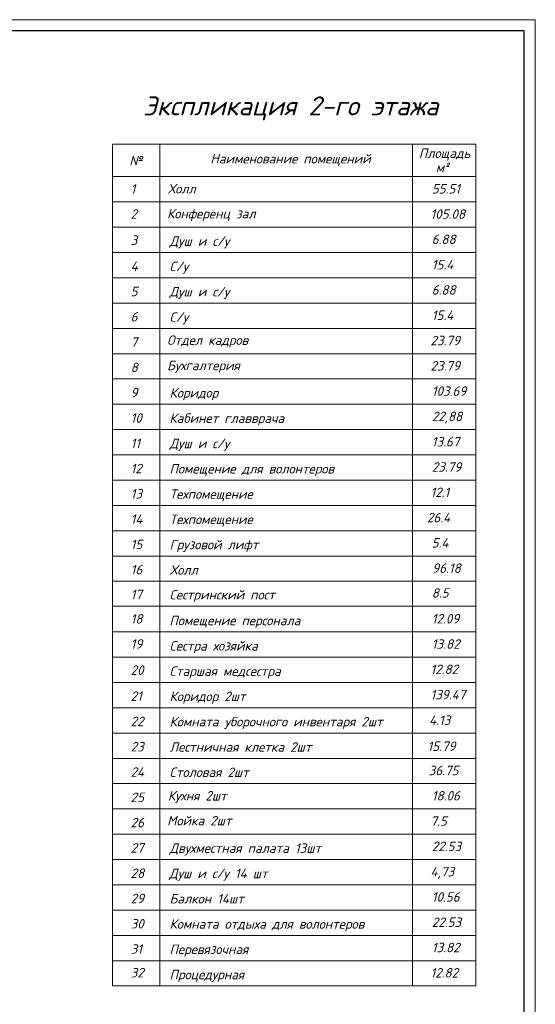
# Model space of a CAD drawing. Header units: millimetres. Extents: x 42471 to 951304, y -405702 to -322821.
# Tile 20 of 37: x 345709 to 368978, y -367384 to -322985. Entities that reach past the tile are written whole.
import ezdxf

# ---------------------------------------------------------------- set-up
doc = ezdxf.new("R2010")
doc.units = ezdxf.units.MM
doc.layers.add('ЭМ', color=240, linetype='Continuous', lineweight=20)
doc.styles.add('style Ecuper', font='isocpeui.ttf', dxfattribs={"height": 220})
doc.styles.add('ГОСТ 300', font='isocpeui.ttf', dxfattribs={"height": 250})

# ---------------------------------------------------------------- blocks, each defined once
blk = doc.blocks.new('1231234431252433')
at = {"layer": 'ЭМ', "color": 0, "lineweight": 20, "ltscale": 0.5}
blk.add_lwpolyline([(287242, 187022), (413342, 187022), (413342, 269622), (287242, 269622)], close=True, dxfattribs=at)
at = {"layer": 'ЭМ', "color": 0, "lineweight": 30, "ltscale": 0.5}
blk.add_lwpolyline([(289242, 187522), (412842, 187522), (412842, 269122), (289242, 269122)], close=True, dxfattribs=at)

msp = doc.modelspace()

# ---------------------------------------------------------------- linework, layer by layer
at = {"color": 0, "lineweight": 9}
for p, q in [((349895.553, -328604.182), (349895.553, -366557.212)), ((349895.553, -328604.182), (366289.953, -328604.182)), ((352033.953, -328604.182), (352033.953, -366557.212)), ((363438.753, -328604.182), (363438.753, -366557.212)), ((366289.953, -366557.212), (366289.953, -328604.182)), ((349895.553, -330061.852), (366289.953, -330061.852)), ((349895.553, -331202.332), (366289.953, -331202.332)), ((349895.553, -332342.812), (366289.953, -332342.812)), ((349895.553, -333483.292), (366289.953, -333483.292)), ((349895.553, -334623.772), (366289.953, -334623.772)), ((349895.553, -335764.252), (366289.953, -335764.252)), ((349895.553, -336904.732), (366289.953, -336904.732)), ((349895.553, -338045.212), (366289.953, -338045.212)), ((349895.553, -339185.692), (366289.953, -339185.692)), ((349895.553, -340326.172), (366289.953, -340326.172)), ((349895.553, -341466.652), (366289.953, -341466.652)), ((349895.553, -342607.132), (366289.953, -342607.132)), ((349895.553, -343747.612), (366289.953, -343747.612)), ((349895.553, -344888.092), (366289.953, -344888.092)), ((349895.553, -346028.572), (366289.953, -346028.572)), ((349895.553, -347169.052), (366289.953, -347169.052)), ((349895.553, -348309.532), (366289.953, -348309.532)), ((349895.553, -349427.326), (366289.953, -349427.326)), ((349895.553, -349427.326), (366289.953, -349427.326)), ((349895.553, -350590.492), (366289.953, -350590.492)), ((349895.553, -351730.972), (366289.953, -351730.972)), ((349895.553, -352871.452), (366289.953, -352871.452)), ((349895.553, -354011.932), (366289.953, -354011.932)), ((349895.553, -355152.412), (366289.953, -355152.412)), ((349895.553, -356292.892), (366289.953, -356292.892)), ((349895.553, -357433.372), (366289.953, -357433.372)), ((349895.553, -358573.852), (366289.953, -358573.852)), ((349895.553, -359714.332), (366289.953, -359714.332)), ((349895.553, -360854.812), (366289.953, -360854.812)), ((349895.553, -361995.292), (366289.953, -361995.292)), ((349895.553, -363135.772), (366289.953, -363135.772)), ((349895.553, -364276.252), (366289.953, -364276.252)), ((349895.553, -365416.732), (366289.953, -365416.732)), ((349895.553, -366557.212), (366289.953, -366557.212))]:
    msp.add_line(p, q, dxfattribs=at)

# ---------------------------------------------------------------- block references
at = {"lineweight": 50}
msp.add_blockref('1231234431252433', (-44363.359, -592606.512), dxfattribs=at)

# ---------------------------------------------------------------- texts
at = {"color": 7, "style": 'style Ecuper'}
msp.add_text('Экспликация 2-го этажа', height=855.36, dxfattribs=at).set_placement((351283.705, -327297.631))
at = {"style": 'ГОСТ 300'}
for s, p in [('Наименование помещений', (354317.423, -329467.643)), ('Площадь', (363723.426, -329221.93)), ('№', (350656.907, -329554.217)), ('м²', (364485.165, -329857.571)), ('1', (350714.978, -330828.823)), ('Холл', (352396.343, -330823.162)), ('55.51', (364305.85, -330823.162)), ('2', (350714.978, -331959.206)), ('Конференц зал', (352362.5, -331945.822)), ('105.08', (364245.91, -331963.642)), ('3', (350714.978, -333141.386)), ('Душ и с/у', (352472.419, -333184.739)), ('6.88', (364301.962, -333104.122)), ('4', (350714.978, -334314.114)), ('С/у', (352472.095, -334325.219)), ('15.4', (364305.85, -334244.602)), ('5', (350714.978, -335454.594)), ('Душ и с/у', (352472.419, -335465.699)), ('6.88', (364301.962, -335385.082)), ('15.4', (364305.85, -336525.562)), ('6', (350714.978, -336595.074)), ('С/у', (352472.095, -336606.179)), ('7', (350714.978, -337735.554)), ('Отдел кадров', (352362.5, -337648.222)), ('23.79', (364245.91, -337666.042)), ('8', (350714.978, -338876.034)), ('Бухгалтерия', (352362.5, -338788.702)), ('23.79', (364245.91, -338806.522)), ('9', (350714.978, -340016.514)), ('Коридор', (352472.419, -340027.619)), ('103.69', (364305.202, -339947.002)), ('10', (350714.978, -341156.994)), ('Кабинет главврача', (352466.263, -341168.099)), ('22,88', (364305.202, -341087.482)), ('11', (350714.978, -342297.474)), ('Душ и с/у', (352472.419, -342308.579)), ('13.67', (364301.962, -342227.962)), ('12', (350714.978, -343437.954)), ('Помещение для волонтеров', (352472.095, -343449.059)), ('23.79', (364305.85, -343368.442)), ('12.1', (364245.91, -344508.922)), ('13', (350714.978, -344578.434)), ('Техпомещение', (352472.095, -344589.539)), ('14', (350714.978, -345718.914)), ('Техпомещение', (352472.419, -345730.019)), ('26.4', (364084.898, -345649.402)), ('15', (350714.978, -346859.394)), ('Грузовой лифт', (352472.419, -346870.499)), ('5.4', (364301.962, -346789.882)), ('16', (350714.978, -347999.874)), ('Холл', (352489.591, -348010.979)), ('96.18', (364324.966, -347930.362)), ('17', (350714.978, -349117.668)), ('Сестринский пост', (352472.419, -349128.773)), ('8.5', (364305.202, -349048.156)), ('18', (350714.978, -350216.983)), ('Помещение персонала', (352466.263, -350291.939)), ('12.09', (364305.202, -350211.322)), ('19', (350714.978, -351347.366)), ('Сестра хозяйка', (352472.095, -351432.419)), ('13.82', (364305.85, -351351.802)), ('12.82', (364245.91, -352492.282)), ('20', (350714.978, -352529.546)), ('Старшая медсестра', (352472.095, -352572.899)), ('21', (350714.978, -353702.274)), ('Коридор 2шт', (352472.419, -353713.379)), ('139.47', (364245.91, -353632.762)), ('22', (350714.978, -354842.754)), ('Комната уборочного инвентаря 2шт', (352472.095, -354853.859)), ('4.13', (364182.105, -354788.352)), ('23', (350714.978, -355983.234)), ('Лестничная клетка 2шт', (352472.419, -355994.339)), ('15.79', (364112.684, -355960.349)), ('24', (350714.978, -357123.714)), ('Столовая 2шт', (352471.771, -357134.819)), ('36.75', (364162.324, -357054.202)), ('25', (350714.978, -358264.194)), ('Кухня 2шт', (352396.343, -358194.682)), ('18.06', (364305.85, -358194.682)), ('26', (350714.978, -359404.674)), ('Мойка 2шт', (352362.5, -359317.342)), ('7.5', (364245.91, -359335.162)), ('22.53', (364305.85, -360475.642)), ('27', (350714.978, -360545.154)), ('Двухместная палата 13шт', (352472.419, -360556.259)), ('28', (350714.978, -361685.634)), ('Душ и с/у 14 шт', (352452.007, -361696.739)), ('4,73', (364245.91, -361616.122)), ('29', (350714.978, -362826.114)), ('Балкон 14шт', (352472.419, -362837.219)), ('10.56', (364305.85, -362756.602)), ('30', (350714.978, -363966.594)), ('Комната отдыха для волонтеров', (352472.419, -363977.699)), ('22.53', (364305.85, -363897.082)), ('31', (350714.978, -365107.074)), ('Перевязочная', (352472.095, -365118.179)), ('13.82', (364305.85, -365037.562)), ('32', (350714.978, -366173.606)), ('Процедурная', (352472.095, -366258.659)), ('12.82', (364245.91, -366178.042))]:
    msp.add_text(s, height=427.68, dxfattribs=at).set_placement(p)

doc.saveas('drawing.dxf')
